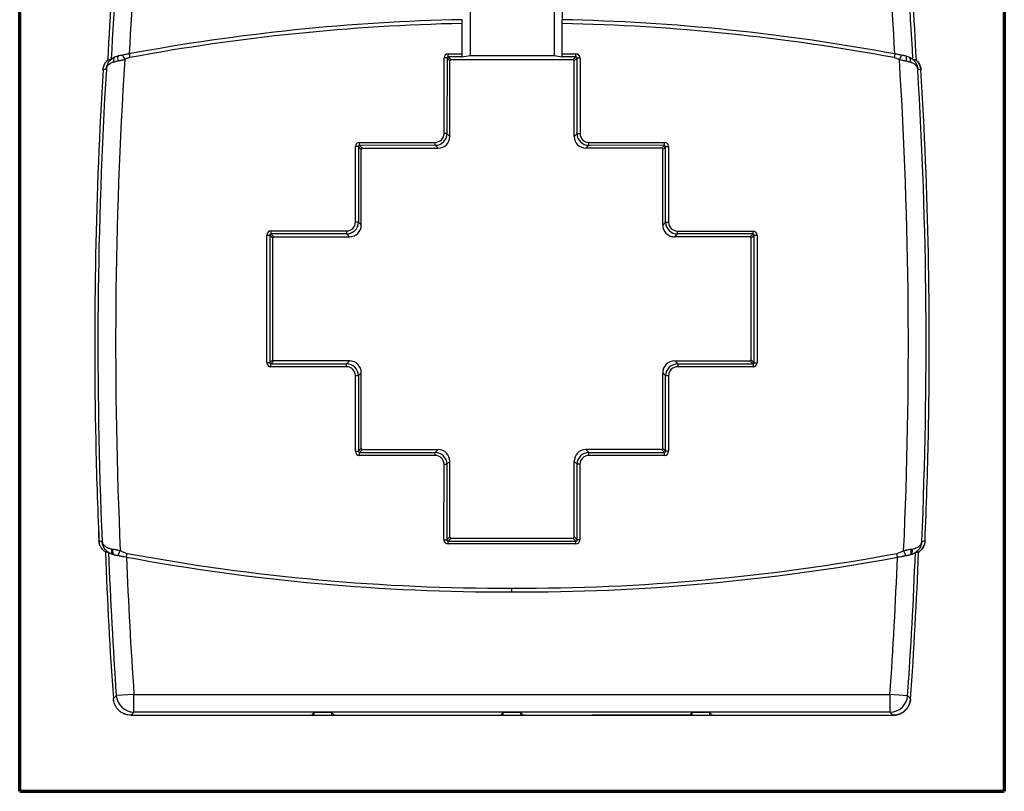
# Model space of a CAD drawing. Header units: millimetres. Extents: x 37 to 396, y 22 to 259.
# Tile 8 of 9: x 313 to 396, y 90 to 156. Entities that reach past the tile are written whole.
import ezdxf

# ---------------------------------------------------------------- set-up
doc = ezdxf.new("R2010")
doc.units = ezdxf.units.MM
doc.layers.add('1', color=7, linetype='Continuous', true_color=0xffffff)

msp = doc.modelspace()

# ---------------------------------------------------------------- linework, layer by layer
at = {"layer": '1', "color": 8, "linetype": 'Continuous', "lineweight": 70}
for p, q in [((312.7, 90.33), (312.7, 191.053)), ((396.049, 191.053), (396.049, 90.33)), ((312.7, 90.33), (396.049, 90.33))]:
    msp.add_line(p, q, dxfattribs=at)
at = {"layer": '1', "color": 18, "linetype": 'Continuous', "lineweight": 25}
for p, q in [((350.821, 157.132), (350.822, 152.648)), ((357.94, 157.131), (357.939, 152.647)), ((358.609, 156.461), (358.609, 155.679)), ((350.163, 152.789), (350.162, 155.36)), ((358.599, 155.359), (358.599, 152.788)), ((321.407, 152.679), (321.588, 152.304)), ((321.974, 152.786), (322.032, 152.472)), ((348.973, 152.539), (348.973, 152.789)), ((348.973, 152.789), (350.163, 152.789)), ((348.973, 152.539), (349.206, 152.307)), ((350.141, 152.539), (348.973, 152.539)), ((350.141, 152.539), (350.822, 152.648)), ((350.822, 152.648), (357.939, 152.647)), ((357.939, 152.647), (358.62, 152.538)), ((358.599, 152.788), (359.783, 152.788)), ((359.783, 152.538), (358.62, 152.538)), ((359.537, 152.292), (359.783, 152.538)), ((359.783, 152.538), (359.783, 152.788)), ((386.784, 152.777), (386.726, 152.463)), ((387.349, 152.671), (387.168, 152.296)), ((348.622, 146.04), (348.623, 152.439)), ((348.873, 152.439), (348.623, 152.439)), ((348.873, 152.439), (348.872, 146.04)), ((349.119, 152.193), (348.873, 152.439)), ((349.118, 145.794), (349.119, 152.193)), ((349.206, 152.307), (349.219, 152.293)), ((359.537, 152.292), (349.219, 152.293)), ((359.636, 145.793), (359.637, 152.192)), ((359.883, 152.438), (359.637, 152.192)), ((359.882, 146.039), (359.883, 152.438)), ((359.883, 152.438), (360.133, 152.438)), ((360.133, 152.438), (360.132, 146.039)), ((348.872, 146.04), (348.622, 146.04)), ((348.872, 146.04), (349.118, 145.794)), ((359.636, 145.793), (359.882, 146.039)), ((359.882, 146.039), (360.132, 146.039)), ((341.472, 145.286), (347.873, 145.29)), ((341.472, 145.036), (341.472, 145.286)), ((347.873, 145.04), (341.472, 145.036)), ((341.472, 145.036), (341.718, 144.79)), ((347.873, 145.04), (347.873, 145.29)), ((348.119, 144.794), (347.873, 145.04)), ((360.881, 145.039), (360.635, 144.793)), ((360.881, 145.039), (360.881, 145.289)), ((360.881, 145.289), (367.282, 145.283)), ((367.282, 145.033), (360.881, 145.039)), ((367.036, 144.787), (367.282, 145.033)), ((367.282, 145.033), (367.282, 145.283)), ((341.372, 144.936), (341.122, 144.936)), ((341.122, 138.537), (341.122, 144.936)), ((341.372, 144.936), (341.371, 138.537)), ((341.619, 144.69), (341.372, 144.936)), ((341.618, 138.29), (341.619, 144.69)), ((341.718, 144.79), (348.119, 144.794)), ((367.036, 144.787), (360.635, 144.793)), ((367.135, 138.286), (367.136, 144.687)), ((367.382, 144.933), (367.136, 144.687)), ((367.381, 138.533), (367.382, 144.933)), ((367.382, 144.933), (367.632, 144.933)), ((367.632, 144.933), (367.631, 138.533)), ((341.371, 138.537), (341.122, 138.537)), ((341.371, 138.536), (341.604, 138.304)), ((367.135, 138.286), (367.381, 138.533)), ((367.381, 138.533), (367.631, 138.533)), ((333.972, 137.788), (333.972, 137.538)), ((333.972, 137.788), (340.371, 137.787)), ((333.972, 137.538), (334.218, 137.291)), ((340.371, 137.537), (333.972, 137.538)), ((340.371, 137.787), (340.371, 137.537)), ((340.618, 137.291), (340.371, 137.537)), ((341.604, 138.304), (341.618, 138.29)), ((368.381, 137.782), (374.78, 137.781)), ((374.78, 137.531), (368.381, 137.532)), ((374.534, 137.285), (374.78, 137.531)), ((374.78, 137.531), (374.78, 137.781)), ((333.621, 126.634), (333.622, 137.438)), ((333.622, 137.438), (333.872, 137.438)), ((333.872, 137.438), (333.871, 126.634)), ((334.104, 137.205), (333.872, 137.438)), ((334.118, 137.191), (334.105, 137.205)), ((334.117, 126.881), (334.118, 137.191)), ((334.218, 137.291), (340.618, 137.291)), ((374.534, 137.285), (368.135, 137.286)), ((374.632, 126.874), (374.634, 137.185)), ((374.88, 137.431), (374.634, 137.185)), ((374.879, 126.628), (374.88, 137.431)), ((374.88, 137.431), (375.13, 137.431)), ((375.13, 137.431), (375.128, 126.628)), ((333.871, 126.634), (334.117, 126.881)), ((334.217, 126.781), (333.971, 126.534)), ((340.616, 126.78), (334.217, 126.781)), ((368.163, 126.775), (374.532, 126.774)), ((368.163, 126.775), (368.177, 126.761)), ((368.177, 126.761), (368.41, 126.529)), ((374.546, 126.76), (374.532, 126.774)), ((374.779, 126.528), (374.546, 126.76)), ((374.632, 126.874), (374.879, 126.628)), ((333.621, 126.634), (333.871, 126.634)), ((333.971, 126.534), (340.37, 126.534)), ((333.971, 126.284), (333.971, 126.534)), ((340.37, 126.284), (333.971, 126.284)), ((374.778, 126.278), (368.406, 126.279)), ((368.41, 126.529), (374.779, 126.528)), ((374.779, 126.528), (374.778, 126.278)), ((374.879, 126.628), (375.128, 126.628)), ((341.119, 119.133), (341.12, 125.533)), ((341.12, 125.533), (341.37, 125.533)), ((341.37, 125.533), (341.369, 119.133)), ((341.616, 125.779), (341.37, 125.533)), ((341.615, 119.379), (341.616, 125.779)), ((367.132, 119.376), (367.133, 125.776)), ((367.379, 125.53), (367.133, 125.776)), ((367.378, 119.13), (367.379, 125.53)), ((367.629, 125.53), (367.379, 125.53)), ((367.629, 125.53), (367.628, 119.13)), ((341.369, 119.133), (341.615, 119.379)), ((341.715, 119.279), (341.469, 119.033)), ((341.715, 119.279), (348.116, 119.273)), ((347.87, 119.027), (348.102, 119.259)), ((348.102, 119.259), (348.116, 119.273)), ((367.032, 119.276), (360.631, 119.271)), ((360.631, 119.271), (360.878, 119.025)), ((367.278, 119.03), (367.032, 119.276)), ((367.132, 119.376), (367.378, 119.13)), ((341.119, 119.133), (341.369, 119.133)), ((341.469, 119.033), (347.87, 119.027)), ((341.469, 118.783), (341.469, 119.033)), ((347.869, 118.777), (341.469, 118.783)), ((347.869, 118.777), (347.87, 119.027)), ((360.878, 119.025), (367.278, 119.03)), ((360.878, 118.775), (360.878, 119.025)), ((367.279, 118.78), (360.878, 118.775)), ((367.279, 118.78), (367.278, 119.03)), ((367.628, 119.13), (367.378, 119.13)), ((348.618, 111.628), (348.619, 118.027)), ((348.619, 118.027), (348.869, 118.027)), ((348.869, 118.027), (348.868, 111.628)), ((349.115, 118.273), (348.869, 118.027)), ((349.114, 111.874), (349.115, 118.273)), ((359.631, 111.873), (359.632, 118.272)), ((359.878, 118.025), (359.632, 118.272)), ((359.878, 111.626), (359.878, 118.025)), ((360.128, 118.025), (359.878, 118.025)), ((360.128, 118.025), (360.128, 111.626)), ((348.868, 111.628), (349.114, 111.874)), ((349.214, 111.774), (348.968, 111.528)), ((349.214, 111.774), (359.531, 111.773)), ((359.778, 111.527), (359.531, 111.773)), ((359.631, 111.873), (359.878, 111.626)), ((348.618, 111.628), (348.868, 111.628)), ((348.968, 111.528), (359.778, 111.527)), ((348.968, 111.278), (348.968, 111.528)), ((359.778, 111.277), (348.968, 111.278)), ((359.778, 111.277), (359.778, 111.527)), ((360.128, 111.626), (359.878, 111.626)), ((321.027, 110.303), (321.216, 110.717)), ((321.739, 110.169), (321.797, 110.483)), ((387.005, 110.16), (386.946, 110.475)), ((387.718, 110.294), (387.53, 110.708)), ((322.372, 98.541), (320.876, 98.436)), ((322.372, 97.041), (322.372, 98.541)), ((327.152, 98.54), (386.369, 98.532)), ((386.369, 98.532), (386.369, 97.033)), ((387.865, 98.427), (386.369, 98.532)), ((322.123, 96.774), (337.39, 96.772)), ((386.369, 97.033), (322.372, 97.041)), ((337.635, 97.017), (337.39, 96.772)), ((337.39, 96.76), (337.39, 96.772)), ((337.635, 96.76), (337.39, 96.76)), ((337.635, 96.76), (337.635, 97.017)), ((339.106, 97.017), (337.635, 97.017)), ((339.106, 96.76), (337.635, 96.76)), ((339.106, 97.017), (339.106, 96.76)), ((339.351, 96.772), (339.106, 97.017)), ((339.351, 96.76), (339.106, 96.76)), ((339.351, 96.772), (339.351, 96.76)), ((339.351, 96.772), (353.39, 96.77)), ((353.635, 97.015), (353.39, 96.77)), ((353.39, 96.76), (353.39, 96.77)), ((353.635, 96.76), (353.39, 96.76)), ((353.635, 96.76), (353.635, 97.015)), ((355.106, 97.015), (353.635, 97.015)), ((355.106, 96.76), (353.635, 96.76)), ((355.106, 97.015), (355.106, 96.76)), ((355.351, 96.77), (355.106, 97.015)), ((355.351, 96.76), (355.106, 96.76)), ((355.351, 96.77), (355.351, 96.76)), ((355.351, 96.77), (361.151, 96.769)), ((369.39, 96.768), (361.151, 96.769)), ((361.151, 96.769), (369.39, 96.768)), ((369.635, 97.013), (369.39, 96.768)), ((369.39, 96.768), (369.39, 96.768)), ((369.39, 96.76), (369.39, 96.768)), ((369.635, 96.76), (369.39, 96.76)), ((369.635, 96.76), (369.635, 97.013)), ((371.106, 97.012), (369.635, 97.013)), ((371.106, 96.76), (369.635, 96.76)), ((371.106, 97.012), (371.106, 96.76)), ((371.351, 96.768), (371.106, 97.012)), ((371.351, 96.76), (371.106, 96.76)), ((371.351, 96.768), (371.351, 96.767)), ((371.351, 96.768), (386.617, 96.766)), ((386.617, 96.765), (371.351, 96.767)), ((371.351, 96.767), (371.351, 96.76))]:
    msp.add_line(p, q, dxfattribs=at)
for centre, radius, start, end in [((696.098, 133.16), 376.138, 172.92244, 177.07812), ((696.098, 133.16), 374.638, 172.91296, 176.99721), ((12.655, 133.251), 374.638, 2.98763, 7.07173), ((12.655, 133.251), 376.138, 2.90652, 7.06225), ((353.715, -17.636), 173.352, 91.17749, 100.55037), ((353.715, -17.636), 173.033, 91.1763, 100.55037), ((354.998, -17.636), 173.033, 79.43434, 88.80746), ((354.998, -17.636), 173.352, 79.43434, 88.8063), ((702.985, 128.092), 382.164, 176.36765, 182.6059), ((5.765, 128.184), 382.164, 357.37902, 3.61732), ((702.985, 128.092), 383.933, 176.51283, 181.19676), ((702.985, 128.092), 383.664, 176.50249, 182.47845), ((5.765, 128.184), 383.664, 357.50642, 3.4824), ((5.765, 128.184), 383.933, 358.83113, 3.47205), ((5.765, 128.2), 383.933, 358.82877, 3.46946), ((702.985, 128.077), 383.933, 181.19449, 182.46629), ((702.985, 128.092), 383.933, 181.19676, 182.46886), ((5.765, 128.184), 383.933, 357.51601, 358.83113), ((696.095, 124.71), 376.405, 182.1487, 184.04355), ((696.095, 124.71), 376.138, 182.15811, 184.00552), ((696.095, 124.71), 374.638, 182.22447, 184.00552), ((353.862, 283.252), 176.039, 259.48595, 270.16579), ((353.862, 283.252), 175.719, 259.48595, 270.1661), ((354.928, 283.252), 175.719, 269.81859, 280.49876), ((354.928, 283.252), 176.039, 269.81891, 280.49876), ((12.653, 124.801), 374.638, 355.97931, 357.76037), ((12.653, 124.801), 376.138, 355.97931, 357.82664), ((12.653, 124.801), 376.405, 355.94129, 357.83605), ((12.654, 124.816), 376.405, 355.93875, 357.8336)]:
    msp.add_arc(centre, radius, start, end, dxfattribs=at)
for centre, major_axis, ratio, start_param, end_param in [((321.21, 152.159), (-0.146, 0.478), 0.347454, 0.270348, 1.441004), ((348.973, 152.439), (-0.248, 0.248), 0.999805, 5.497885, 7.068486), ((348.973, 152.439), (-0.0708, 0.0708), 0.998832, 5.497885, 7.068486), ((350.141, 152.789), (0, 0.25), 0.087489, 3.155528, 4.712362), ((358.621, 152.788), (0, 0.25), 0.087489, 1.5708, 3.127634), ((359.783, 152.438), (0.248, 0.248), 0.999805, 5.497885, 7.068486), ((359.783, 152.438), (0.0708, 0.0708), 0.998832, 5.497885, 7.068486), ((387.545, 152.151), (0.146, 0.478), 0.346857, 4.842223, 6.010184), ((320.969, 152.069), (-0.197, 0.459), 0.559586, 0.004719, 1.29477), ((349.206, 152.207), (-0.0707, -0.0707), 0.999805, 3.927088, 4.995475), ((349.219, 152.193), (-0.0707, 0.0707), 0.999805, 5.497885, 7.068486), ((359.537, 152.192), (0.0707, 0.0707), 0.999805, 5.497885, 7.068486), ((387.789, 152.06), (-0.199, -0.459), 0.560666, 1.848902, 3.136817), ((347.872, 146.04), (-0.707, 0.707), 0.999903, 2.356703, 3.926482), ((347.872, 146.04), (0.531, -0.53), 0.999805, 5.498296, 7.068075), ((360.882, 146.039), (0.708, 0.707), 0.999903, 2.356703, 3.926482), ((360.882, 146.039), (0.531, 0.53), 0.999805, 2.356703, 3.926482), ((341.472, 144.936), (-0.248, 0.247), 0.999805, 5.498296, 7.068075), ((341.472, 144.936), (-0.0708, 0.0708), 0.998833, 5.498296, 7.068075), ((348.118, 145.794), (0.707, -0.707), 0.999805, 5.498296, 7.068075), ((360.636, 145.793), (0.708, 0.707), 0.999805, 2.356703, 3.926482), ((367.282, 144.933), (0.248, 0.247), 0.999805, 5.498296, 7.068075), ((367.282, 144.933), (0.0708, 0.0708), 0.998833, 5.498296, 7.068075), ((341.719, 144.69), (-0.0707, 0.0707), 0.999805, 5.498296, 7.068075), ((367.036, 144.687), (0.0708, 0.0707), 0.999805, 5.498296, 7.068075), ((340.371, 138.537), (-0.707, 0.707), 0.999903, 2.356292, 3.926893), ((340.371, 138.537), (0.53, -0.531), 0.999805, 5.497885, 7.068486), ((368.381, 138.533), (0.707, 0.707), 0.999903, 2.356292, 3.926893), ((368.381, 138.533), (0.531, 0.53), 0.999805, 2.356292, 3.926893), ((333.972, 137.438), (-0.248, 0.248), 0.999805, 5.497885, 7.068486), ((333.972, 137.438), (-0.0708, 0.0708), 0.998832, 5.497885, 7.068486), ((340.618, 138.291), (0.707, -0.707), 0.999805, 5.497885, 7.068486), ((368.135, 138.287), (0.707, 0.707), 0.999805, 2.356292, 3.561422), ((374.78, 137.431), (0.248, 0.248), 0.999805, 5.497885, 7.068486), ((374.78, 137.431), (0.0708, 0.0708), 0.998832, 5.497885, 7.068486), ((334.218, 137.191), (-0.0707, 0.0707), 0.999805, 5.497885, 7.068486), ((368.135, 138.287), (0.707, 0.707), 0.999805, 3.561422, 3.926893), ((374.534, 137.185), (0.0707, 0.0707), 0.999805, 5.497885, 7.068486), ((334.217, 126.881), (-0.0707, -0.0707), 0.999805, 5.497885, 7.068486), ((340.616, 125.779), (-0.707, -0.707), 0.999805, 2.356292, 3.926893), ((368.133, 125.775), (-0.707, 0.707), 0.999805, 5.467565, 7.068486), ((374.532, 126.874), (0.0707, -0.0707), 0.999805, 5.497885, 7.068486), ((333.971, 126.634), (-0.248, -0.248), 0.999805, 5.497885, 7.068486), ((333.971, 126.634), (0.0708, 0.0708), 0.998832, 2.356292, 3.926893), ((340.37, 125.533), (0.707, 0.707), 0.999903, 5.497885, 7.068486), ((340.37, 125.533), (-0.531, -0.53), 0.999805, 2.356292, 3.926893), ((368.379, 125.529), (-0.707, 0.707), 0.999903, 5.467565, 7.068486), ((368.379, 125.529), (-0.53, 0.531), 0.999805, 5.462874, 7.068486), ((374.778, 126.628), (0.248, -0.248), 0.999805, 5.497885, 7.068486), ((374.778, 126.628), (-0.0708, 0.0708), 0.998832, 2.356292, 3.926893), ((341.715, 119.379), (-0.0708, -0.0707), 0.999805, 5.498296, 7.068075), ((348.115, 118.273), (0.708, 0.707), 0.999805, 5.498296, 7.068075), ((360.632, 118.271), (0.707, -0.707), 0.999805, 2.356703, 3.926482), ((367.032, 119.376), (0.0707, -0.0707), 0.999805, 5.498296, 7.068075), ((341.469, 119.133), (-0.248, -0.247), 0.999805, 5.498296, 7.068075), ((341.469, 119.133), (0.0708, 0.0708), 0.998833, 2.356703, 3.926482), ((347.869, 118.027), (0.531, 0.53), 0.999805, 5.498296, 7.068075), ((347.869, 118.027), (0.708, 0.707), 0.999903, 5.498296, 7.068075), ((360.878, 118.025), (-0.707, 0.707), 0.999903, 5.498296, 7.068075), ((360.878, 118.025), (0.531, -0.53), 0.999805, 2.356703, 3.926482), ((367.278, 119.13), (-0.0708, 0.0708), 0.998833, 2.356703, 3.926482), ((367.278, 119.13), (0.248, -0.247), 0.999805, 5.498296, 7.068075), ((349.214, 111.874), (-0.0707, -0.0707), 0.999805, 5.497885, 7.068486), ((359.531, 111.873), (0.0707, -0.0707), 0.999805, 5.497885, 7.068486), ((320.725, 110.871), (0.12, 0.485), 0.467855, 1.708494, 3.140502), ((348.968, 111.628), (-0.248, -0.248), 0.999805, 5.497885, 7.068486), ((348.968, 111.628), (0.0708, 0.0708), 0.998832, 2.356292, 3.926893), ((359.778, 111.627), (-0.0708, 0.0708), 0.998832, 2.356292, 3.926893), ((359.778, 111.627), (0.248, -0.248), 0.999805, 5.497885, 7.068486), ((320.795, 110.854), (-0.112, -0.487), 0.40166, 4.823579, 6.209596), ((387.951, 110.845), (0.112, -0.487), 0.402506, 0.071655, 1.459756), ((388.019, 110.862), (0.119, -0.486), 0.467038, 0.00106, 1.434053), ((322.372, 98.541), (1.097, -1.023), 0.999715, 3.962154, 5.462624), ((386.369, 98.532), (1.097, 1.023), 0.999715, 3.962153, 5.462625)]:
    msp.add_ellipse(centre, major_axis=major_axis, ratio=ratio, start_param=start_param, end_param=end_param, dxfattribs=at)
for points, degree in [([(320.178, 152.283), (320.375, 156.151), (320.632, 160.016), (320.948, 163.876)], 3), ([(387.902, 162.75), (388.176, 159.261), (388.402, 155.768), (388.579, 152.272)], 3), ([(388.579, 152.272), (388.612, 152.243), (388.644, 152.213), (388.674, 152.18)], 3), ([(388.674, 152.18), (388.689, 152.164), (388.704, 152.147), (388.719, 152.13)], 3), ([(388.719, 152.13), (388.841, 151.983), (388.982, 151.627), (388.993, 151.436)], 2), ([(368.381, 137.532), (368.135, 137.286)], 1), ([(334.105, 137.206), (334.104, 137.206)], 1), ([(340.37, 126.534), (340.616, 126.78)], 1), ([(368.177, 126.761), (368.177, 126.761)], 1), ([(374.547, 126.76), (374.547, 126.76)], 1), ([(348.102, 119.259), (348.102, 119.259)], 1), ([(319.408, 111.556), (319.411, 111.486), (319.42, 111.418), (319.434, 111.351)], 3), ([(319.434, 111.351), (319.42, 111.418), (319.411, 111.485), (319.408, 111.554)], 3), ([(320.483, 110.86), (320.518, 110.854), (320.552, 110.849), (320.588, 110.845)], 3), ([(389.337, 111.544), (389.335, 111.493), (389.324, 111.391), (389.3, 111.292), (389.285, 111.243)], 3), ([(320.668, 110.371), (320.646, 110.375), (320.625, 110.38), (320.604, 110.385)], 3), ([(388.139, 110.376), (388.119, 110.371), (388.098, 110.367), (388.077, 110.362)], 3), ([(388.159, 110.836), (388.193, 110.841), (388.227, 110.846), (388.26, 110.851)], 3), ([(322.372, 98.541), (327.152, 98.54)], 1)]:
    msp.add_open_spline(points, degree=degree, dxfattribs=at)
for points, degree, knots in [([(350.162, 155.36), (350.162, 155.389), (350.162, 155.418), (350.162, 155.461), (350.161, 155.475), (350.161, 155.503), (350.16, 155.517), (350.159, 155.557), (350.158, 155.583), (350.156, 155.621), (350.155, 155.633), (350.154, 155.657), (350.153, 155.669), (350.152, 155.68)], 3, [0, 0, 0, 0, 0.25, 0.25, 0.375, 0.375, 0.5, 0.5, 0.75, 0.75, 0.875, 0.875, 1, 1, 1, 1]), ([(358.609, 155.679), (358.608, 155.656), (358.606, 155.633), (358.604, 155.595), (358.604, 155.582), (358.603, 155.556), (358.602, 155.543), (358.601, 155.502), (358.6, 155.474), (358.6, 155.431), (358.599, 155.417), (358.599, 155.388), (358.599, 155.374), (358.599, 155.359)], 3, [0, 0, 0, 0, 0.25, 0.25, 0.375, 0.375, 0.5, 0.5, 0.75, 0.75, 0.875, 0.875, 1, 1, 1, 1]), ([(320.77, 152.528), (320.807, 152.544), (320.847, 152.559), (320.932, 152.585), (320.977, 152.597), (321.025, 152.606)], 3, [0, 0, 0, 0, 0.5, 0.5, 1, 1, 1, 1]), ([(321.407, 152.679), (321.338, 152.666), (321.272, 152.654), (321.145, 152.629), (321.084, 152.618), (321.025, 152.606)], 3, [0, 0, 0, 0, 0.5, 0.5, 1, 1, 1, 1]), ([(321.974, 152.786), (321.876, 152.768), (321.78, 152.75), (321.638, 152.723), (321.591, 152.714), (321.522, 152.701), (321.499, 152.697), (321.452, 152.688), (321.43, 152.683), (321.407, 152.679)], 3, [0, 0, 0, 0, 0.5, 0.5, 0.75, 0.75, 0.875, 0.875, 1, 1, 1, 1]), ([(387.349, 152.671), (387.304, 152.679), (387.259, 152.688), (387.19, 152.701), (387.166, 152.705), (387.119, 152.714), (387.096, 152.719), (386.977, 152.741), (386.881, 152.759), (386.784, 152.777)], 3, [0, 0, 0, 0, 0.25, 0.25, 0.375, 0.375, 0.5, 0.5, 1, 1, 1, 1]), ([(387.731, 152.598), (387.702, 152.603), (387.672, 152.609), (387.611, 152.621), (387.579, 152.627), (387.483, 152.645), (387.417, 152.658), (387.349, 152.671)], 3, [0, 0, 0, 0, 0.25, 0.25, 0.5, 0.5, 1, 1, 1, 1]), ([(387.731, 152.598), (387.78, 152.588), (387.826, 152.576), (387.912, 152.55), (387.952, 152.534), (387.989, 152.518)], 3, [0, 0, 0, 0, 0.5, 0.5, 1, 1, 1, 1]), ([(319.763, 151.445), (319.777, 151.686), (319.921, 151.977), (319.965, 152.043)], 2, [0, 0, 0, 0.751835, 1, 1, 1]), ([(320.179, 152.282), (320.174, 152.278), (320.166, 152.271), (320.153, 152.259), (320.14, 152.247), (320.127, 152.236), (320.115, 152.224), (320.103, 152.211), (320.091, 152.199), (320.079, 152.187), (320.068, 152.174), (320.057, 152.161), (320.046, 152.149), (320.035, 152.136), (320.024, 152.123), (320.014, 152.109), (320.004, 152.096), (319.994, 152.083), (319.984, 152.069), (319.975, 152.056), (319.968, 152.047), (319.965, 152.042)], 3, [0, 0, 0, 0, 0.054135, 0.108103, 0.161904, 0.215538, 0.269005, 0.322305, 0.375438, 0.428404, 0.481202, 0.533834, 0.586298, 0.638596, 0.690726, 0.742689, 0.794486, 0.846115, 0.897577, 0.948872, 1, 1, 1, 1]), ([(320.035, 151.497), (320.037, 151.524), (320.04, 151.55), (320.047, 151.603), (320.052, 151.629), (320.063, 151.681), (320.069, 151.707), (320.083, 151.759), (320.091, 151.784), (320.118, 151.86), (320.139, 151.91), (320.188, 152.006), (320.215, 152.053), (320.262, 152.121), (320.279, 152.143), (320.313, 152.187), (320.332, 152.208), (320.388, 152.27), (320.429, 152.309), (320.516, 152.382), (320.563, 152.415), (320.637, 152.461), (320.662, 152.476), (320.715, 152.503), (320.742, 152.516), (320.77, 152.528)], 3, [0, 0, 0, 0, 0.0625, 0.0625, 0.125, 0.125, 0.1875, 0.1875, 0.25, 0.25, 0.375, 0.375, 0.5, 0.5, 0.5625, 0.5625, 0.625, 0.625, 0.75, 0.75, 0.875, 0.875, 0.9375, 0.9375, 1, 1, 1, 1]), ([(320.668, 152.088), (320.655, 152.085), (320.643, 152.082), (320.619, 152.074), (320.607, 152.071), (320.572, 152.059), (320.55, 152.051), (320.484, 152.025), (320.444, 152.006), (320.368, 151.964), (320.332, 151.942), (320.284, 151.906), (320.268, 151.894), (320.239, 151.869), (320.225, 151.856), (320.185, 151.817), (320.161, 151.79), (320.12, 151.735), (320.103, 151.706), (320.081, 151.663), (320.074, 151.648), (320.062, 151.619), (320.057, 151.604), (320.048, 151.574), (320.045, 151.559), (320.04, 151.536), (320.039, 151.528), (320.037, 151.513), (320.036, 151.505), (320.035, 151.497)], 3, [0, 0, 0, 0, 0.03125, 0.03125, 0.0625, 0.0625, 0.125, 0.125, 0.25, 0.25, 0.375, 0.375, 0.4375, 0.4375, 0.5, 0.5, 0.625, 0.625, 0.75, 0.75, 0.8125, 0.8125, 0.875, 0.875, 0.9375, 0.9375, 0.96875, 0.96875, 1, 1, 1, 1]), ([(320.179, 152.282), (320.193, 152.285), (320.207, 152.288), (320.278, 152.301), (320.334, 152.312), (320.41, 152.326), (320.429, 152.33), (320.449, 152.334)], 3, [0, 0, 0, 0, 0.156948, 0.156948, 0.78474, 0.78474, 1, 1, 1, 1]), ([(320.449, 152.334), (320.45, 152.334), (320.459, 152.341), (320.481, 152.358), (320.491, 152.365), (320.512, 152.381), (320.525, 152.39), (320.566, 152.419), (320.6, 152.44), (320.657, 152.474), (320.678, 152.485), (320.711, 152.501), (320.722, 152.507), (320.746, 152.518), (320.758, 152.523), (320.77, 152.528)], 3, [0, 0, 0, 0, 0.25, 0.25, 0.375, 0.375, 0.5, 0.5, 0.75, 0.75, 0.875, 0.875, 0.9375, 0.9375, 1, 1, 1, 1]), ([(321.027, 152.171), (320.962, 152.159), (320.9, 152.146), (320.781, 152.118), (320.723, 152.103), (320.668, 152.088)], 3, [0, 0, 0, 0, 0.5, 0.5, 1, 1, 1, 1]), ([(321.588, 152.304), (321.494, 152.275), (321.399, 152.25), (321.258, 152.217), (321.211, 152.207), (321.118, 152.188), (321.072, 152.179), (321.027, 152.171)], 3, [0, 0, 0, 0, 0.5, 0.5, 0.75, 0.75, 1, 1, 1, 1]), ([(322.032, 152.472), (321.993, 152.464), (321.954, 152.455), (321.878, 152.431), (321.841, 152.417), (321.768, 152.388), (321.732, 152.372), (321.66, 152.338), (321.624, 152.321), (321.588, 152.304)], 3, [0, 0, 0, 0, 0.25, 0.25, 0.5, 0.5, 0.75, 0.75, 1, 1, 1, 1]), ([(387.168, 152.296), (387.132, 152.313), (387.097, 152.33), (387.025, 152.363), (386.989, 152.379), (386.916, 152.409), (386.879, 152.423), (386.803, 152.446), (386.765, 152.456), (386.726, 152.463)], 3, [0, 0, 0, 0, 0.25, 0.25, 0.5, 0.5, 0.75, 0.75, 1, 1, 1, 1]), ([(387.729, 152.163), (387.638, 152.179), (387.546, 152.198), (387.405, 152.231), (387.357, 152.243), (387.262, 152.268), (387.215, 152.281), (387.168, 152.296)], 3, [0, 0, 0, 0, 0.5, 0.5, 0.75, 0.75, 1, 1, 1, 1]), ([(388.091, 152.079), (388.035, 152.094), (387.977, 152.109), (387.886, 152.13), (387.855, 152.137), (387.793, 152.15), (387.761, 152.157), (387.729, 152.163)], 3, [0, 0, 0, 0, 0.5, 0.5, 0.75, 0.75, 1, 1, 1, 1]), ([(387.989, 152.518), (388.016, 152.506), (388.043, 152.494), (388.096, 152.466), (388.122, 152.451), (388.196, 152.405), (388.243, 152.371), (388.298, 152.325), (388.308, 152.316), (388.33, 152.297), (388.361, 152.268), (388.39, 152.238), (388.446, 152.176), (388.479, 152.133), (388.526, 152.066), (388.54, 152.043), (388.568, 151.996), (388.581, 151.973), (388.605, 151.924), (388.617, 151.9), (388.638, 151.85), (388.657, 151.8), (388.673, 151.749), (388.687, 151.698), (388.693, 151.672), (388.709, 151.594), (388.717, 151.542), (388.721, 151.489)], 3, [0, 0, 0, 0, 0.0625, 0.0625, 0.125, 0.125, 0.25, 0.25, 0.28125, 0.28125, 0.3125, 0.375, 0.375, 0.5, 0.5, 0.5625, 0.5625, 0.625, 0.625, 0.6875, 0.6875, 0.75, 0.8125, 0.8125, 0.875, 0.875, 1, 1, 1, 1]), ([(387.989, 152.518), (388.013, 152.508), (388.036, 152.497), (388.069, 152.48), (388.08, 152.475), (388.101, 152.464), (388.111, 152.458), (388.159, 152.43), (388.192, 152.409), (388.233, 152.38), (388.245, 152.371), (388.262, 152.359), (388.267, 152.355), (388.276, 152.348), (388.28, 152.345), (388.299, 152.33), (388.308, 152.324), (388.309, 152.324)], 3, [0, 0, 0, 0, 0.125, 0.125, 0.1875, 0.1875, 0.25, 0.25, 0.5, 0.5, 0.625, 0.625, 0.6875, 0.6875, 0.75, 0.75, 1, 1, 1, 1]), ([(388.721, 151.489), (388.719, 151.504), (388.717, 151.519), (388.711, 151.55), (388.708, 151.565), (388.694, 151.61), (388.683, 151.639), (388.661, 151.683), (388.653, 151.697), (388.635, 151.726), (388.625, 151.74), (388.595, 151.781), (388.571, 151.808), (388.519, 151.859), (388.49, 151.884), (388.442, 151.919), (388.425, 151.931), (388.39, 151.953), (388.372, 151.964), (388.315, 151.996), (388.274, 152.015), (388.208, 152.041), (388.186, 152.05), (388.139, 152.065), (388.115, 152.072), (388.091, 152.079)], 3, [0, 0, 0, 0, 0.0625, 0.0625, 0.125, 0.125, 0.25, 0.25, 0.3125, 0.3125, 0.375, 0.375, 0.5, 0.5, 0.625, 0.625, 0.6875, 0.6875, 0.75, 0.75, 0.875, 0.875, 0.9375, 0.9375, 1, 1, 1, 1]), ([(388.309, 152.324), (388.323, 152.321), (388.338, 152.318), (388.408, 152.305), (388.465, 152.294), (388.54, 152.279), (388.56, 152.276), (388.579, 152.272)], 3, [0, 0, 0, 0, 0.156948, 0.156948, 0.78474, 0.78474, 1, 1, 1, 1]), ([(388.995, 151.434), (388.991, 151.498), (388.973, 151.624), (388.936, 151.745), (388.906, 151.819), (388.9, 151.834), (388.887, 151.863), (388.867, 151.906), (388.844, 151.948), (388.796, 152.029), (388.759, 152.081), (388.719, 152.13)], 3, [0, 0, 0, 0, 0.25, 0.5, 0.5, 0.5625, 0.5625, 0.625, 0.75, 0.75, 1, 1, 1, 1]), ([(320.035, 151.497), (319.994, 151.49), (319.953, 151.482), (319.862, 151.464), (319.812, 151.454), (319.763, 151.445)], 3, [0, 0, 0, 0, 0.451887, 0.451887, 1, 1, 1, 1]), ([(388.993, 151.436), (388.943, 151.445), (388.894, 151.455), (388.803, 151.473), (388.762, 151.481), (388.721, 151.489)], 3, [0, 0, 0, 0, 0.548113, 0.548113, 1, 1, 1, 1]), ([(368.381, 137.533), (368.381, 137.533), (368.381, 137.54), (368.381, 137.565), (368.381, 137.584), (368.381, 137.63), (368.381, 137.658), (368.381, 137.718), (368.381, 137.75), (368.381, 137.783)], 3, [0, 0, 0, 0, 0.25, 0.25, 0.5, 0.5, 0.75, 0.75, 1, 1, 1, 1]), ([(334.176, 137.301), (334.166, 137.298), (334.156, 137.293), (334.139, 137.281), (334.131, 137.274), (334.118, 137.257), (334.114, 137.247), (334.107, 137.227), (334.105, 137.216), (334.105, 137.206)], 3, [0, 0, 0, 0, 0.25, 0.25, 0.5, 0.5, 0.75, 0.75, 1, 1, 1, 1]), ([(374.547, 126.761), (374.562, 126.761), (374.577, 126.764), (374.605, 126.778), (374.617, 126.788), (374.627, 126.801)], 3, [0, 0, 0, 0, 0.5, 0.5, 1, 1, 1, 1]), ([(340.37, 126.284), (340.37, 126.316), (340.37, 126.348), (340.37, 126.408), (340.37, 126.436), (340.37, 126.482), (340.37, 126.501), (340.37, 126.526), (340.37, 126.533), (340.37, 126.534)], 3, [0, 0, 0, 0, 0.25, 0.25, 0.5, 0.5, 0.75, 0.75, 1, 1, 1, 1]), ([(368.41, 126.529), (368.41, 126.529), (368.41, 126.527), (368.41, 126.522), (368.409, 126.52), (368.409, 126.515), (368.409, 126.512), (368.409, 126.502), (368.409, 126.495), (368.409, 126.477), (368.409, 126.466), (368.408, 126.443), (368.408, 126.43), (368.408, 126.41), (368.408, 126.403), (368.407, 126.389), (368.407, 126.381), (368.407, 126.359), (368.407, 126.343), (368.406, 126.319), (368.406, 126.311), (368.406, 126.299), (368.406, 126.295), (368.406, 126.287), (368.406, 126.283), (368.406, 126.279)], 3, [0, 0, 0, 0, 0.125, 0.125, 0.1875, 0.1875, 0.25, 0.25, 0.375, 0.375, 0.5, 0.5, 0.625, 0.625, 0.6875, 0.6875, 0.75, 0.75, 0.875, 0.875, 0.9375, 0.9375, 0.96875, 0.96875, 1, 1, 1, 1]), ([(319.408, 111.554), (319.458, 111.544), (319.507, 111.534), (319.598, 111.517), (319.639, 111.509), (319.68, 111.501)], 3, [0, 0, 0, 0, 0.548098, 0.548098, 1, 1, 1, 1]), ([(319.955, 110.598), (319.888, 110.641), (319.827, 110.69), (319.744, 110.771), (319.717, 110.799), (319.679, 110.844), (319.666, 110.86), (319.642, 110.891), (319.631, 110.907), (319.575, 110.988), (319.537, 111.056), (319.498, 111.145), (319.491, 111.163), (319.477, 111.2), (319.471, 111.219), (319.453, 111.275), (319.442, 111.313), (319.434, 111.351)], 3, [0, 0, 0, 0, 0.25, 0.25, 0.375, 0.375, 0.4375, 0.4375, 0.5, 0.5, 0.75, 0.75, 0.8125, 0.8125, 0.875, 0.875, 1, 1, 1, 1]), ([(320.604, 110.385), (320.535, 110.402), (320.469, 110.425), (320.374, 110.467), (320.343, 110.482), (320.298, 110.507), (320.283, 110.516), (320.254, 110.533), (320.211, 110.56), (320.17, 110.59), (320.131, 110.621), (320.118, 110.631), (320.093, 110.653), (320.081, 110.664), (320.021, 110.719), (319.977, 110.766), (319.899, 110.866), (319.865, 110.918), (319.819, 111), (319.804, 111.027), (319.778, 111.084), (319.754, 111.141), (319.735, 111.2), (319.717, 111.259), (319.71, 111.289), (319.697, 111.349), (319.692, 111.379), (319.686, 111.425), (319.684, 111.44), (319.681, 111.47), (319.68, 111.486), (319.68, 111.501)], 3, [0, 0, 0, 0, 0.125, 0.125, 0.1875, 0.1875, 0.21875, 0.21875, 0.25, 0.3125, 0.3125, 0.34375, 0.34375, 0.375, 0.375, 0.5, 0.5, 0.625, 0.625, 0.6875, 0.6875, 0.75, 0.8125, 0.8125, 0.875, 0.875, 0.9375, 0.9375, 0.96875, 0.96875, 1, 1, 1, 1]), ([(319.68, 111.501), (319.68, 111.492), (319.681, 111.483), (319.683, 111.466), (319.685, 111.457), (319.69, 111.431), (319.694, 111.413), (319.71, 111.362), (319.724, 111.328), (319.751, 111.278), (319.762, 111.261), (319.784, 111.229), (319.796, 111.213), (319.835, 111.166), (319.865, 111.136), (319.932, 111.078), (319.969, 111.051), (320.021, 111.019), (320.032, 111.013), (320.053, 111), (320.065, 110.994), (320.099, 110.977), (320.134, 110.96), (320.172, 110.944), (320.198, 110.934), (320.211, 110.929), (320.25, 110.915), (320.278, 110.906), (320.362, 110.882), (320.421, 110.869), (320.483, 110.86)], 3, [0, 0, 0, 0, 0.03125, 0.03125, 0.0625, 0.0625, 0.125, 0.125, 0.25, 0.25, 0.3125, 0.3125, 0.375, 0.375, 0.5, 0.5, 0.625, 0.625, 0.65625, 0.65625, 0.6875, 0.6875, 0.75, 0.78125, 0.78125, 0.8125, 0.8125, 0.875, 0.875, 1, 1, 1, 1]), ([(389.066, 111.492), (389.065, 111.477), (389.064, 111.461), (389.061, 111.431), (389.059, 111.416), (389.053, 111.37), (389.048, 111.34), (389.035, 111.28), (389.028, 111.25), (389.011, 111.191), (389.001, 111.161), (388.968, 111.075), (388.942, 111.018), (388.896, 110.936), (388.879, 110.909), (388.844, 110.856), (388.825, 110.831), (388.785, 110.78), (388.764, 110.756), (388.72, 110.708), (388.697, 110.685), (388.625, 110.619), (388.574, 110.578), (388.49, 110.523), (388.461, 110.506), (388.416, 110.481), (388.4, 110.473), (388.369, 110.458), (388.354, 110.451), (388.275, 110.416), (388.208, 110.393), (388.139, 110.376)], 3, [0, 0, 0, 0, 0.03125, 0.03125, 0.0625, 0.0625, 0.125, 0.125, 0.1875, 0.1875, 0.25, 0.25, 0.375, 0.375, 0.4375, 0.4375, 0.5, 0.5, 0.5625, 0.5625, 0.625, 0.625, 0.75, 0.75, 0.8125, 0.8125, 0.84375, 0.84375, 0.875, 0.875, 1, 1, 1, 1]), ([(388.26, 110.851), (388.323, 110.86), (388.382, 110.873), (388.452, 110.893), (388.466, 110.897), (388.494, 110.906), (388.507, 110.91), (388.547, 110.924), (388.573, 110.935), (388.646, 110.966), (388.691, 110.99), (388.753, 111.028), (388.773, 111.041), (388.811, 111.069), (388.829, 111.083), (388.88, 111.126), (388.91, 111.157), (388.963, 111.22), (388.985, 111.252), (389.012, 111.302), (389.02, 111.319), (389.035, 111.353), (389.041, 111.37), (389.051, 111.404), (389.056, 111.422), (389.061, 111.448), (389.062, 111.457), (389.064, 111.474), (389.065, 111.483), (389.066, 111.492)], 3, [0, 0, 0, 0, 0.125, 0.125, 0.15625, 0.15625, 0.1875, 0.1875, 0.25, 0.25, 0.375, 0.375, 0.4375, 0.4375, 0.5, 0.5, 0.625, 0.625, 0.75, 0.75, 0.8125, 0.8125, 0.875, 0.875, 0.9375, 0.9375, 0.96875, 0.96875, 1, 1, 1, 1]), ([(389.285, 111.243), (389.28, 111.226), (389.274, 111.21), (389.263, 111.177), (389.256, 111.16), (389.237, 111.111), (389.222, 111.08), (389.174, 110.987), (389.137, 110.928), (389.085, 110.858), (389.074, 110.845), (389.051, 110.818), (389.04, 110.804), (389.005, 110.765), (388.98, 110.74), (388.903, 110.669), (388.848, 110.626), (388.789, 110.588)], 3, [0, 0, 0, 0, 0.0625, 0.0625, 0.125, 0.125, 0.25, 0.25, 0.5, 0.5, 0.5625, 0.5625, 0.625, 0.625, 0.75, 0.75, 1, 1, 1, 1]), ([(388.79, 110.588), (388.849, 110.626), (388.904, 110.669), (388.98, 110.74), (389.005, 110.765), (389.04, 110.803), (389.051, 110.817), (389.074, 110.844), (389.085, 110.857), (389.138, 110.928), (389.175, 110.987), (389.222, 111.08), (389.237, 111.111), (389.256, 111.16), (389.263, 111.176), (389.274, 111.209), (389.28, 111.226), (389.285, 111.243)], 3, [0, 0, 0, 0, 0.25, 0.25, 0.375, 0.375, 0.4375, 0.4375, 0.5, 0.5, 0.75, 0.75, 0.875, 0.875, 0.9375, 0.9375, 1, 1, 1, 1]), ([(389.066, 111.492), (389.107, 111.5), (389.148, 111.508), (389.238, 111.525), (389.288, 111.535), (389.337, 111.544)], 3, [0, 0, 0, 0, 0.451902, 0.451902, 1, 1, 1, 1]), ([(320.224, 110.546), (320.21, 110.549), (320.196, 110.552), (320.125, 110.565), (320.069, 110.576), (319.993, 110.59), (319.974, 110.594), (319.955, 110.598)], 3, [0, 0, 0, 0, 0.156948, 0.156948, 0.784741, 0.784741, 1, 1, 1, 1]), ([(320.604, 110.385), (320.546, 110.4), (320.493, 110.417), (320.424, 110.444), (320.403, 110.453), (320.373, 110.467), (320.364, 110.471), (320.345, 110.48), (320.337, 110.484), (320.296, 110.505), (320.271, 110.519), (320.244, 110.535), (320.237, 110.539), (320.23, 110.543), (320.228, 110.544), (320.225, 110.546), (320.224, 110.546), (320.224, 110.546)], 3, [0, 0, 0, 0, 0.25, 0.25, 0.375, 0.375, 0.4375, 0.4375, 0.5, 0.5, 0.75, 0.75, 0.875, 0.875, 0.9375, 0.9375, 1, 1, 1, 1]), ([(320.588, 110.845), (320.638, 110.838), (320.689, 110.83), (320.766, 110.817), (320.792, 110.813), (320.845, 110.803), (320.871, 110.798), (320.95, 110.783), (321.003, 110.771), (321.109, 110.746), (321.162, 110.732), (321.216, 110.717)], 3, [0, 0, 0, 0, 0.25, 0.25, 0.375, 0.375, 0.5, 0.5, 0.75, 0.75, 1, 1, 1, 1]), ([(320.668, 110.371), (320.721, 110.361), (320.778, 110.35), (320.867, 110.333), (320.898, 110.327), (320.962, 110.315), (320.994, 110.309), (321.027, 110.303)], 3, [0, 0, 0, 0, 0.5, 0.5, 0.75, 0.75, 1, 1, 1, 1]), ([(321.027, 110.303), (321.082, 110.292), (321.194, 110.271), (321.311, 110.249), (321.401, 110.232), (321.432, 110.226), (321.493, 110.215), (321.523, 110.209), (321.615, 110.192), (321.677, 110.181), (321.739, 110.169)], 3, [0, 0, 0, 0, 0.25, 0.5, 0.5, 0.625, 0.625, 0.75, 0.75, 1, 1, 1, 1]), ([(321.216, 110.717), (321.263, 110.695), (321.311, 110.672), (321.405, 110.626), (321.452, 110.604), (321.548, 110.561), (321.596, 110.541), (321.695, 110.507), (321.745, 110.493), (321.797, 110.483)], 3, [0, 0, 0, 0, 0.25, 0.25, 0.5, 0.5, 0.75, 0.75, 1, 1, 1, 1]), ([(386.946, 110.475), (386.999, 110.484), (387.05, 110.498), (387.149, 110.532), (387.197, 110.552), (387.293, 110.595), (387.34, 110.618), (387.435, 110.664), (387.482, 110.687), (387.53, 110.708)], 3, [0, 0, 0, 0, 0.25, 0.25, 0.5, 0.5, 0.75, 0.75, 1, 1, 1, 1]), ([(387.005, 110.16), (387.067, 110.172), (387.129, 110.183), (387.251, 110.206), (387.312, 110.217), (387.401, 110.234), (387.431, 110.24), (387.49, 110.251), (387.52, 110.257), (387.607, 110.273), (387.664, 110.284), (387.718, 110.294)], 3, [0, 0, 0, 0, 0.25, 0.25, 0.5, 0.5, 0.625, 0.625, 0.75, 0.75, 1, 1, 1, 1]), ([(387.53, 110.708), (387.583, 110.724), (387.636, 110.738), (387.716, 110.757), (387.743, 110.763), (387.796, 110.774), (387.823, 110.78), (387.902, 110.795), (387.955, 110.805), (388.058, 110.821), (388.109, 110.829), (388.159, 110.836)], 3, [0, 0, 0, 0, 0.25, 0.25, 0.375, 0.375, 0.5, 0.5, 0.75, 0.75, 1, 1, 1, 1]), ([(387.718, 110.294), (387.783, 110.306), (387.846, 110.318), (387.921, 110.333), (387.936, 110.336), (387.966, 110.341), (387.98, 110.344), (388.023, 110.352), (388.05, 110.357), (388.077, 110.362)], 3, [0, 0, 0, 0, 0.5, 0.5, 0.625, 0.625, 0.75, 0.75, 1, 1, 1, 1]), ([(388.52, 110.536), (388.518, 110.536), (388.509, 110.53), (388.482, 110.515), (388.471, 110.509), (388.453, 110.499), (388.446, 110.495), (388.431, 110.487), (388.423, 110.483), (388.383, 110.463), (388.343, 110.444), (388.286, 110.422), (388.274, 110.417), (388.249, 110.408), (388.236, 110.404), (388.196, 110.391), (388.169, 110.383), (388.139, 110.376)], 3, [0, 0, 0, 0, 0.25, 0.25, 0.375, 0.375, 0.4375, 0.4375, 0.5, 0.5, 0.75, 0.75, 0.8125, 0.8125, 0.875, 0.875, 1, 1, 1, 1]), ([(388.789, 110.588), (388.775, 110.585), (388.761, 110.583), (388.69, 110.569), (388.634, 110.558), (388.559, 110.544), (388.539, 110.54), (388.52, 110.536)], 3, [0, 0, 0, 0, 0.156948, 0.156948, 0.784741, 0.784741, 1, 1, 1, 1]), ([(354.371, 107.214), (354.371, 107.237), (354.371, 107.26), (354.371, 107.298), (354.371, 107.31), (354.371, 107.337), (354.371, 107.35), (354.371, 107.391), (354.371, 107.419), (354.371, 107.455), (354.371, 107.462), (354.371, 107.473), (354.371, 107.476), (354.371, 107.483), (354.371, 107.501), (354.371, 107.519), (354.371, 107.534)], 3, [0, 0, 0, 0, 0.25, 0.25, 0.375, 0.375, 0.5, 0.5, 0.75, 0.75, 0.8125, 0.8125, 0.84375, 0.84375, 0.875, 1, 1, 1, 1]), ([(320.627, 98.168), (320.643, 98.186), (320.66, 98.203), (320.743, 98.293), (320.809, 98.364), (320.876, 98.436)], 3, [0, 0, 0, 0, 0.196161, 0.196161, 1, 1, 1, 1]), ([(387.865, 98.427), (387.881, 98.41), (387.897, 98.392), (387.98, 98.303), (388.047, 98.231), (388.113, 98.159)], 3, [0, 0, 0, 0, 0.196161, 0.196161, 1, 1, 1, 1]), ([(322.123, 96.774), (322.028, 96.774), (321.935, 96.783), (321.798, 96.809), (321.752, 96.82), (321.685, 96.84), (321.662, 96.847), (321.618, 96.862), (321.596, 96.87), (321.486, 96.913), (321.403, 96.955), (321.284, 97.03), (321.246, 97.057), (321.19, 97.1), (321.172, 97.115), (321.136, 97.145), (321.118, 97.161), (321.032, 97.24), (320.97, 97.31), (320.901, 97.404), (320.888, 97.424), (320.862, 97.463), (320.849, 97.483), (320.813, 97.544), (320.79, 97.585), (320.73, 97.711), (320.698, 97.799), (320.668, 97.912), (320.662, 97.935), (320.652, 97.981), (320.648, 98.005), (320.636, 98.074), (320.63, 98.121), (320.627, 98.168)], 3, [0, 0, 0, 0, 0.125, 0.125, 0.1875, 0.1875, 0.21875, 0.21875, 0.25, 0.25, 0.375, 0.375, 0.4375, 0.4375, 0.46875, 0.46875, 0.5, 0.5, 0.625, 0.625, 0.65625, 0.65625, 0.6875, 0.6875, 0.75, 0.75, 0.875, 0.875, 0.90625, 0.90625, 0.9375, 0.9375, 1, 1, 1, 1]), ([(388.113, 98.159), (388.107, 98.065), (388.091, 97.973), (388.056, 97.838), (388.042, 97.793), (388.017, 97.727), (388.009, 97.705), (387.99, 97.662), (387.981, 97.64), (387.93, 97.534), (387.882, 97.454), (387.799, 97.341), (387.77, 97.305), (387.723, 97.252), (387.707, 97.234), (387.674, 97.201), (387.657, 97.184), (387.571, 97.104), (387.498, 97.048), (387.399, 96.985), (387.379, 96.973), (387.338, 96.95), (387.317, 96.939), (387.254, 96.907), (387.211, 96.887), (387.081, 96.836), (386.991, 96.81), (386.876, 96.788), (386.852, 96.784), (386.805, 96.777), (386.782, 96.775), (386.712, 96.768), (386.665, 96.766), (386.617, 96.766)], 3, [0, 0, 0, 0, 0.125, 0.125, 0.1875, 0.1875, 0.21875, 0.21875, 0.25, 0.25, 0.375, 0.375, 0.4375, 0.4375, 0.46875, 0.46875, 0.5, 0.5, 0.625, 0.625, 0.65625, 0.65625, 0.6875, 0.6875, 0.75, 0.75, 0.875, 0.875, 0.90625, 0.90625, 0.9375, 0.9375, 1, 1, 1, 1]), ([(386.617, 96.765), (386.712, 96.765), (386.805, 96.774), (386.942, 96.8), (386.988, 96.81), (387.055, 96.83), (387.078, 96.837), (387.123, 96.852), (387.145, 96.86), (387.254, 96.903), (387.337, 96.945), (387.456, 97.02), (387.494, 97.047), (387.55, 97.09), (387.569, 97.105), (387.605, 97.135), (387.622, 97.151), (387.708, 97.23), (387.77, 97.3), (387.839, 97.394), (387.853, 97.414), (387.879, 97.453), (387.892, 97.473), (387.928, 97.533), (387.95, 97.575), (388.011, 97.701), (388.043, 97.789), (388.073, 97.902), (388.079, 97.925), (388.089, 97.971), (388.093, 97.994), (388.105, 98.064), (388.11, 98.111), (388.114, 98.158)], 3, [0, 0, 0, 0, 0.125, 0.125, 0.1875, 0.1875, 0.21875, 0.21875, 0.25, 0.25, 0.375, 0.375, 0.4375, 0.4375, 0.46875, 0.46875, 0.5, 0.5, 0.625, 0.625, 0.65625, 0.65625, 0.6875, 0.6875, 0.75, 0.75, 0.875, 0.875, 0.90625, 0.90625, 0.9375, 0.9375, 1, 1, 1, 1]), ([(322.372, 97.041), (322.334, 97.001), (322.297, 96.961), (322.214, 96.872), (322.168, 96.823), (322.123, 96.774)], 3, [0, 0, 0, 0, 0.453281, 0.453281, 1, 1, 1, 1]), ([(386.617, 96.766), (386.572, 96.814), (386.527, 96.863), (386.444, 96.952), (386.406, 96.992), (386.369, 97.033)], 3, [0, 0, 0, 0, 0.546719, 0.546719, 1, 1, 1, 1])]:
    msp.add_open_spline(points, degree=degree, knots=knots, dxfattribs=at)

doc.saveas('drawing.dxf')
